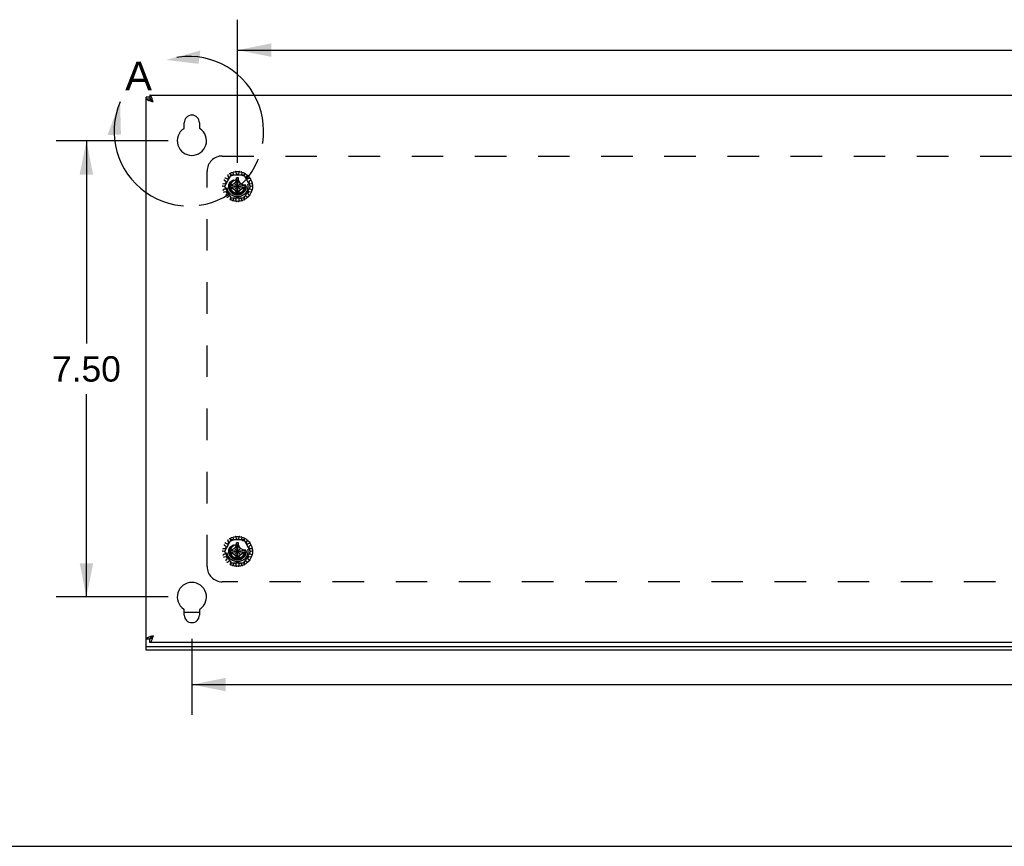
# Model space of a CAD drawing. Header units: inches. Extents: x 0 to 94.4, y 0 to 61.1.
# Tile 6 of 15: x 53.4 to 69.6, y 0 to 13.6. Entities that reach past the tile are written whole.
import ezdxf

# ---------------------------------------------------------------- set-up
doc = ezdxf.new("R2010")
doc.units = ezdxf.units.IN
doc.header["$LTSCALE"] = 5.194444
doc.header["$MEASUREMENT"] = 0
doc.linetypes.add('HIDDEN', pattern=[0.2, 0.1, -0.1])
doc.linetypes.add('PHANTOM', pattern=[0.8, 0.45, -0.05, 0.1, -0.05, 0.1, -0.05])
doc.layers.get('0').update_dxf_attribs({"linetype": 'CONTINUOUS'})
for name, color, linetype in [('02___PRT_ALL_AXES', 7, 'CONTINUOUS'), ('06___PRT_ALL_SURFS', 7, 'CONTINUOUS'), ('DEFAULT_2', 8, 'HIDDEN'), ('DEFAULT_3', 7, 'PHANTOM'), ('DIMENSIONS', 7, 'CONTINUOUS')]:
    doc.layers.add(name, color=color, linetype=linetype)
doc.styles.get("Standard").update_dxf_attribs({"font": 'arial.ttf'})
doc.dimstyles.new('DIMSTYLE_1', dxfattribs={"dimtxt": 0.416667, "dimasz": 0.555556, "dimexe": 0.09, "dimexo": 0.07, "dimgap": 0.0375, "dimtad": 0, "dimtih": 1, "dimtoh": 1, "dimzin": 4, "dimdsep": 46, "dimtxsty": 'Standard', "dimblk": '_FILLED', "dimblk1": '_FILLED', "dimblk2": '_FILLED', "dimcen": 0.09, "dimazin": 1, "dimtfac": 1, "dimtdec": 3, "dimtofl": 0, "dimtmove": 0, "dimatfit": 3, "dimldrblk": '_FILLED', "dimfxl": 0, "dimtolj": 1, "dimtzin": 4, "dimarcsym": 0})

# ---------------------------------------------------------------- blocks, each defined once
blk = doc.blocks.new('_FILLED')
at = {"color": 0, "linetype": 'ByBlock'}
blk.add_solid([(0, 0), (-1, 0.2), (-1, -0.2)], dxfattribs=at)
blk = doc.blocks.new('*D7')
at = {"layer": 'DIMENSIONS', "color": 2, "linetype": 'Continuous'}
for p, q in [((55.854, 11.599), (54.008, 11.599)), ((54.508, 11.599), (54.508, 8.265)), ((54.508, 4.099), (54.508, 7.432)), ((55.854, 4.099), (54.008, 4.099))]:
    blk.add_line(p, q, dxfattribs=at)
at = {"layer": 'DIMENSIONS', "color": 2, "linetype": 'Continuous', "xscale": 0.5555555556, "yscale": 0.5555555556, "zscale": 0.5555555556}
for p, rotation in [((54.508, 11.599), 90), ((54.508, 4.099), 270)]:
    blk.add_blockref('_FILLED', p, dxfattribs=dict(at, rotation=rotation))
at = {"layer": 'DIMENSIONS', "color": 2, "linetype": 'Continuous', "insert": (54.508, 8.057), "char_height": 0.4167, "width": 1.13228, "attachment_point": 2, "line_spacing_factor": 0.9}
blk.add_mtext('7.50', dxfattribs=at)
blk = doc.blocks.new('*D8')
at = {"layer": 'DIMENSIONS', "color": 2, "linetype": 'Continuous'}
for p, q in [((56.243, 3.413), (56.243, 2.159)), ((90.743, 3.413), (90.743, 2.159)), ((56.243, 2.659), (72.557, 2.659)), ((90.743, 2.659), (74.429, 2.659))]:
    blk.add_line(p, q, dxfattribs=at)
at = {"layer": 'DIMENSIONS', "color": 2, "linetype": 'Continuous', "xscale": 0.5555555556, "yscale": 0.5555555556, "zscale": 0.5555555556, "rotation": 180}
blk.add_blockref('_FILLED', (56.243, 2.659), dxfattribs=at)
at = {"layer": 'DIMENSIONS', "color": 2, "linetype": 'Continuous', "xscale": 0.5555555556, "yscale": 0.5555555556, "zscale": 0.5555555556}
blk.add_blockref('_FILLED', (90.743, 2.659), dxfattribs=at)
at = {"layer": 'DIMENSIONS', "color": 2, "linetype": 'Continuous', "insert": (73.493, 2.867), "char_height": 0.4167, "width": 1.45601, "attachment_point": 2, "line_spacing_factor": 0.9}
blk.add_mtext('34.50', dxfattribs=at)
blk = doc.blocks.new('*D15')
at = {"layer": 'DIMENSIONS', "color": 2, "linetype": 'Continuous'}
for p, q in [((56.993, 11.237), (56.993, 13.59)), ((89.993, 11.237), (89.993, 13.59)), ((56.993, 13.09), (72.557, 13.09)), ((89.993, 13.09), (74.429, 13.09))]:
    blk.add_line(p, q, dxfattribs=at)
at = {"layer": 'DIMENSIONS', "color": 2, "linetype": 'Continuous', "xscale": 0.5555555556, "yscale": 0.5555555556, "zscale": 0.5555555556, "rotation": 180}
blk.add_blockref('_FILLED', (56.993, 13.09), dxfattribs=at)
at = {"layer": 'DIMENSIONS', "color": 2, "linetype": 'Continuous', "xscale": 0.5555555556, "yscale": 0.5555555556, "zscale": 0.5555555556}
blk.add_blockref('_FILLED', (89.993, 13.09), dxfattribs=at)
at = {"layer": 'DIMENSIONS', "color": 2, "linetype": 'Continuous', "insert": (73.493, 13.298), "char_height": 0.4167, "width": 1.45601, "attachment_point": 2, "line_spacing_factor": 0.9}
blk.add_mtext('33.00', dxfattribs=at)

msp = doc.modelspace()

# ---------------------------------------------------------------- linework, layer by layer
at = {"color": 3, "linetype": 'Continuous'}
for p, q in [((55.493, 3.409), (55.493, 12.319)), ((55.553, 12.349), (91.433, 12.349)), ((55.549, 12.254), (55.537, 12.258)), ((55.562, 12.25), (55.549, 12.254)), ((55.588, 12.293), (55.583, 12.305)), ((55.592, 12.279), (55.588, 12.293)), ((55.605, 12.237), (55.591, 12.241)), ((55.596, 12.265), (55.592, 12.279)), ((55.601, 12.251), (55.596, 12.265)), ((55.605, 12.237), (55.601, 12.251)), ((56.118, 11.814), (56.118, 11.896)), ((56.368, 11.896), (56.368, 11.814)), ((56.118, 3.802), (56.118, 3.883)), ((56.368, 3.883), (56.368, 3.802)), ((55.549, 3.443), (55.537, 3.439)), ((55.562, 3.448), (55.549, 3.443)), ((55.588, 3.404), (55.583, 3.392)), ((55.592, 3.418), (55.588, 3.404)), ((55.605, 3.461), (55.591, 3.456)), ((55.596, 3.432), (55.592, 3.418)), ((55.601, 3.446), (55.596, 3.432)), ((55.605, 3.461), (55.601, 3.446)), ((91.433, 3.349), (55.553, 3.349)), ((91.493, 3.226), (55.493, 3.226))]:
    msp.add_line(p, q, dxfattribs=at)
at = {"color": 7, "linetype": 'Continuous'}
for p, q in [((55.553, 12.319), (55.493, 12.319)), ((55.553, 12.349), (55.553, 12.289)), ((55.493, 12.289), (55.553, 12.289)), ((55.554, 12.282), (55.553, 12.289)), ((55.568, 12.263), (55.562, 12.269)), ((55.576, 12.256), (55.568, 12.263)), ((55.585, 12.25), (55.576, 12.256)), ((55.605, 12.237), (55.599, 12.247)), ((56.118, 3.849), (56.368, 3.849)), ((55.493, 3.226), (55.493, 3.409)), ((55.493, 3.409), (55.553, 3.409)), ((55.554, 3.415), (55.553, 3.409)), ((55.553, 3.349), (55.553, 3.409)), ((55.568, 3.435), (55.562, 3.428)), ((55.576, 3.441), (55.568, 3.435)), ((55.585, 3.448), (55.576, 3.441)), ((55.605, 3.461), (55.599, 3.45)), ((55.493, 3.286), (91.493, 3.286)), ((0, 0), (94.444, 0))]:
    msp.add_line(p, q, dxfattribs=at)
at = {"color": 3, "linetype": 'Continuous'}
for points in [[(55.583, 12.305), (55.579, 12.316), (55.575, 12.325), (55.57, 12.333), (55.566, 12.34), (55.562, 12.345), (55.557, 12.348), (55.553, 12.349)], [(55.537, 12.258), (55.526, 12.263), (55.516, 12.267), (55.508, 12.271), (55.502, 12.276), (55.497, 12.28), (55.494, 12.284), (55.493, 12.289)], [(55.591, 12.241), (55.576, 12.245), (55.562, 12.25)], [(55.537, 3.439), (55.526, 3.435), (55.516, 3.43), (55.508, 3.426), (55.502, 3.422), (55.497, 3.417), (55.494, 3.413), (55.493, 3.409)], [(55.591, 3.456), (55.576, 3.452), (55.562, 3.448)], [(55.583, 3.392), (55.579, 3.381), (55.575, 3.372), (55.57, 3.364), (55.566, 3.357), (55.562, 3.352), (55.557, 3.349), (55.553, 3.349)]]:
    msp.add_lwpolyline(points, dxfattribs=at)
at = {"color": 7, "linetype": 'Continuous'}
for points in [[(55.566, 12.285), (55.56, 12.288), (55.553, 12.289)], [(55.562, 12.269), (55.557, 12.276), (55.554, 12.282)], [(55.586, 12.265), (55.579, 12.273), (55.573, 12.28), (55.566, 12.285)], [(55.605, 12.237), (55.595, 12.243), (55.585, 12.25)], [(55.599, 12.247), (55.592, 12.256), (55.586, 12.265)], [(55.566, 3.413), (55.56, 3.41), (55.553, 3.409)], [(55.562, 3.428), (55.557, 3.422), (55.554, 3.415)], [(55.586, 3.432), (55.579, 3.424), (55.573, 3.417), (55.566, 3.413)], [(55.605, 3.461), (55.595, 3.454), (55.585, 3.448)], [(55.599, 3.45), (55.592, 3.441), (55.586, 3.432)]]:
    msp.add_lwpolyline(points, dxfattribs=at)
at = {"color": 3, "linetype": 'Continuous'}
for centre, radius, start, end in [((55.665, 12.237), 0.112, 154.1459, 161.1776), ((56.243, 11.896), 0.125, 0, 180), ((56.243, 11.599), 0.24, 123.8964, 56.1036), ((56.098, 11.814), 0.02, 303.8964, 360), ((56.388, 11.814), 0.02, 180, 236.1036), ((56.243, 4.099), 0.24, 303.8964, 236.1036), ((56.098, 3.883), 0.02, 0, 56.1036), ((56.388, 3.883), 0.02, 123.8964, 180), ((56.243, 3.802), 0.125, 180, 360), ((55.665, 3.461), 0.112, 198.8224, 205.8541)]:
    msp.add_arc(centre, radius, start, end, dxfattribs=at)
at = {"layer": '02___PRT_ALL_AXES', "color": 8, "linetype": 'HIDDEN'}
for centre in [(56.993, 10.849), (56.993, 4.849)]:
    msp.add_circle(centre, 0.141, dxfattribs=at)
at = {"layer": '06___PRT_ALL_SURFS', "color": 8, "linetype": 'HIDDEN'}
for p, q in [((56.885, 11.036), (56.777, 10.849)), ((57.101, 11.036), (56.885, 11.036)), ((57.21, 10.849), (57.101, 11.036)), ((56.777, 10.849), (56.885, 10.661)), ((57.101, 10.661), (57.21, 10.849)), ((56.885, 10.661), (57.101, 10.661)), ((56.885, 5.036), (56.777, 4.849)), ((57.101, 5.036), (56.885, 5.036)), ((57.21, 4.849), (57.101, 5.036)), ((56.777, 4.849), (56.885, 4.661)), ((57.101, 4.661), (57.21, 4.849)), ((56.885, 4.661), (57.101, 4.661))]:
    msp.add_line(p, q, dxfattribs=at)
for centre in [(56.993, 10.849), (56.993, 4.849)]:
    msp.add_circle(centre, 0.171, dxfattribs=at)
at = {"layer": 'DEFAULT_2', "color": 8, "linetype": 'HIDDEN'}
for p, q in [((56.743, 11.349), (90.243, 11.349)), ((56.493, 4.599), (56.493, 11.099)), ((56.851, 11.002), (56.836, 11.027)), ((56.872, 11.053), (56.891, 11.031)), ((56.902, 11.028), (56.92, 11.036)), ((56.926, 11.047), (56.922, 11.075)), ((56.966, 11.084), (56.974, 11.057)), ((56.983, 11.05), (57.003, 11.05)), ((57.013, 11.057), (57.021, 11.084)), ((57.064, 11.075), (57.06, 11.047)), ((57.066, 11.036), (57.084, 11.028)), ((57.096, 11.031), (57.114, 11.053)), ((57.15, 11.027), (57.135, 11.002)), ((56.76, 10.895), (56.789, 10.894)), ((56.801, 10.932), (56.777, 10.948)), ((56.799, 10.986), (56.825, 10.973)), ((56.799, 10.901), (56.805, 10.92)), ((56.837, 10.976), (56.85, 10.99)), ((56.853, 10.867), (57.133, 10.831)), ((56.854, 10.867), (56.853, 10.867)), ((56.853, 10.831), (57.133, 10.867)), ((56.889, 10.867), (56.854, 10.867)), ((56.943, 10.898), (56.889, 10.867)), ((56.889, 10.867), (57.098, 10.831)), ((56.889, 10.831), (57.098, 10.867)), ((56.975, 10.953), (56.943, 10.898)), ((56.943, 10.799), (57.043, 10.898)), ((56.943, 10.898), (57.043, 10.799)), ((56.975, 10.989), (56.975, 10.988)), ((56.975, 10.708), (57.011, 10.989)), ((57.011, 10.708), (56.975, 10.989)), ((56.975, 10.988), (56.975, 10.953)), ((56.975, 10.744), (57.011, 10.953)), ((57.011, 10.744), (56.975, 10.953)), ((57.011, 10.988), (57.011, 10.989)), ((57.011, 10.953), (57.011, 10.988)), ((57.043, 10.898), (57.011, 10.953)), ((57.098, 10.867), (57.043, 10.898)), ((57.132, 10.867), (57.098, 10.867)), ((57.133, 10.867), (57.132, 10.867)), ((57.136, 10.99), (57.149, 10.976)), ((57.161, 10.973), (57.187, 10.986)), ((57.181, 10.92), (57.187, 10.901)), ((57.209, 10.948), (57.185, 10.932)), ((57.197, 10.894), (57.226, 10.895)), ((56.784, 10.846), (56.756, 10.851)), ((56.761, 10.796), (56.788, 10.807)), ((56.803, 10.761), (56.775, 10.755)), ((56.794, 10.818), (56.792, 10.837)), ((56.803, 10.707), (56.823, 10.727)), ((56.824, 10.739), (56.814, 10.757)), ((56.855, 10.692), (56.832, 10.674)), ((56.853, 10.831), (56.854, 10.831)), ((56.854, 10.831), (56.889, 10.831)), ((56.883, 10.68), (56.867, 10.692)), ((56.889, 10.831), (56.943, 10.799)), ((56.943, 10.799), (56.975, 10.744)), ((56.975, 10.744), (56.975, 10.709)), ((56.975, 10.709), (56.975, 10.708)), ((57.011, 10.744), (57.043, 10.799)), ((57.011, 10.709), (57.011, 10.744)), ((57.011, 10.708), (57.011, 10.709)), ((57.043, 10.799), (57.098, 10.831)), ((57.098, 10.831), (57.132, 10.831)), ((57.119, 10.692), (57.103, 10.68)), ((57.154, 10.674), (57.131, 10.692)), ((57.132, 10.831), (57.133, 10.831)), ((57.172, 10.757), (57.162, 10.739)), ((57.164, 10.727), (57.184, 10.707)), ((57.211, 10.755), (57.183, 10.761)), ((57.194, 10.837), (57.192, 10.818)), ((57.198, 10.807), (57.225, 10.796)), ((57.231, 10.851), (57.202, 10.846)), ((56.877, 10.642), (56.887, 10.669)), ((56.931, 10.649), (56.917, 10.624)), ((56.961, 10.65), (56.942, 10.654)), ((56.971, 10.612), (56.969, 10.641)), ((57.017, 10.641), (57.015, 10.612)), ((57.045, 10.654), (57.025, 10.65)), ((57.069, 10.624), (57.056, 10.649)), ((57.1, 10.669), (57.109, 10.642)), ((56.851, 5.002), (56.836, 5.027)), ((56.872, 5.053), (56.891, 5.031)), ((56.902, 5.028), (56.92, 5.036)), ((56.926, 5.047), (56.922, 5.075)), ((56.966, 5.084), (56.974, 5.057)), ((56.983, 5.05), (57.003, 5.05)), ((57.013, 5.057), (57.021, 5.084)), ((57.064, 5.075), (57.06, 5.047)), ((57.066, 5.036), (57.084, 5.028)), ((57.096, 5.031), (57.114, 5.053)), ((57.15, 5.027), (57.135, 5.002)), ((56.76, 4.895), (56.789, 4.894)), ((56.801, 4.932), (56.777, 4.948)), ((56.799, 4.986), (56.825, 4.973)), ((56.799, 4.901), (56.805, 4.92)), ((56.837, 4.976), (56.85, 4.99)), ((56.853, 4.867), (57.133, 4.831)), ((56.854, 4.867), (56.853, 4.867)), ((56.853, 4.831), (57.133, 4.867)), ((56.889, 4.867), (56.854, 4.867)), ((56.943, 4.898), (56.889, 4.867)), ((56.889, 4.867), (57.098, 4.831)), ((56.889, 4.831), (57.098, 4.867)), ((56.975, 4.953), (56.943, 4.898)), ((56.943, 4.898), (57.043, 4.799)), ((56.943, 4.799), (57.043, 4.898)), ((56.975, 4.989), (56.975, 4.988)), ((56.975, 4.708), (57.011, 4.989)), ((57.011, 4.708), (56.975, 4.989)), ((56.975, 4.988), (56.975, 4.953)), ((57.011, 4.744), (56.975, 4.953)), ((56.975, 4.744), (57.011, 4.953)), ((57.011, 4.988), (57.011, 4.989)), ((57.011, 4.953), (57.011, 4.988)), ((57.043, 4.898), (57.011, 4.953)), ((57.098, 4.867), (57.043, 4.898)), ((57.132, 4.867), (57.098, 4.867)), ((57.133, 4.867), (57.132, 4.867)), ((57.136, 4.99), (57.149, 4.976)), ((57.161, 4.973), (57.187, 4.986)), ((57.181, 4.92), (57.187, 4.901)), ((57.209, 4.948), (57.185, 4.932)), ((57.197, 4.894), (57.226, 4.895)), ((56.784, 4.846), (56.756, 4.851)), ((56.761, 4.796), (56.788, 4.807)), ((56.803, 4.761), (56.775, 4.755)), ((56.794, 4.818), (56.792, 4.837)), ((56.803, 4.707), (56.823, 4.727)), ((56.824, 4.739), (56.814, 4.757)), ((56.853, 4.831), (56.854, 4.831)), ((56.854, 4.831), (56.889, 4.831)), ((56.889, 4.831), (56.943, 4.799)), ((56.943, 4.799), (56.975, 4.744)), ((56.975, 4.744), (56.975, 4.709)), ((56.975, 4.709), (56.975, 4.708)), ((57.011, 4.744), (57.043, 4.799)), ((57.011, 4.709), (57.011, 4.744)), ((57.011, 4.708), (57.011, 4.709)), ((57.043, 4.799), (57.098, 4.831)), ((57.098, 4.831), (57.132, 4.831)), ((57.132, 4.831), (57.133, 4.831)), ((57.172, 4.757), (57.162, 4.739)), ((57.164, 4.727), (57.184, 4.707)), ((57.211, 4.755), (57.183, 4.761)), ((57.194, 4.837), (57.192, 4.818)), ((57.198, 4.807), (57.225, 4.796)), ((57.231, 4.851), (57.202, 4.846)), ((56.855, 4.692), (56.832, 4.674)), ((56.883, 4.68), (56.867, 4.692)), ((56.877, 4.642), (56.887, 4.669)), ((56.931, 4.649), (56.917, 4.624)), ((56.961, 4.65), (56.942, 4.654)), ((56.971, 4.612), (56.969, 4.641)), ((57.017, 4.641), (57.015, 4.612)), ((57.045, 4.654), (57.025, 4.65)), ((57.069, 4.624), (57.056, 4.649)), ((57.1, 4.669), (57.109, 4.642)), ((57.119, 4.692), (57.103, 4.68)), ((57.154, 4.674), (57.131, 4.692)), ((90.243, 4.349), (56.743, 4.349))]:
    msp.add_line(p, q, dxfattribs=at)
for points in [[(56.853, 10.867), (56.853, 10.864), (56.853, 10.861), (56.853, 10.858), (56.853, 10.855), (56.853, 10.852), (56.853, 10.849)], [(57.011, 10.989), (57.005, 10.989), (56.999, 10.989), (56.993, 10.989), (56.987, 10.989), (56.981, 10.989), (56.975, 10.989)], [(57.134, 10.849), (57.134, 10.852), (57.134, 10.855), (57.134, 10.858), (57.133, 10.861), (57.133, 10.864), (57.133, 10.867)], [(56.853, 10.849), (56.853, 10.846), (56.853, 10.843), (56.853, 10.84), (56.853, 10.837), (56.853, 10.834), (56.853, 10.831)], [(56.975, 10.708), (56.981, 10.708), (56.987, 10.708), (56.993, 10.708), (56.999, 10.708), (57.005, 10.708), (57.011, 10.708)], [(57.133, 10.831), (57.133, 10.834), (57.133, 10.837), (57.134, 10.84), (57.134, 10.843), (57.134, 10.846), (57.134, 10.849)], [(56.853, 4.867), (56.853, 4.864), (56.853, 4.861), (56.853, 4.858), (56.853, 4.855), (56.853, 4.852), (56.853, 4.849)], [(57.011, 4.989), (57.005, 4.989), (56.999, 4.989), (56.993, 4.989), (56.987, 4.989), (56.981, 4.989), (56.975, 4.989)], [(57.134, 4.849), (57.134, 4.852), (57.134, 4.855), (57.134, 4.858), (57.133, 4.861), (57.133, 4.864), (57.133, 4.867)], [(56.853, 4.849), (56.853, 4.846), (56.853, 4.843), (56.853, 4.84), (56.853, 4.837), (56.853, 4.834), (56.853, 4.831)], [(56.975, 4.708), (56.981, 4.708), (56.987, 4.708), (56.993, 4.708), (56.999, 4.708), (57.005, 4.708), (57.011, 4.708)], [(57.133, 4.831), (57.133, 4.834), (57.133, 4.837), (57.134, 4.84), (57.134, 4.843), (57.134, 4.846), (57.134, 4.849)]]:
    msp.add_lwpolyline(points, dxfattribs=at)
for centre, radius in [((56.993, 10.849), 0.246), ((56.993, 10.849), 0.143), ((56.993, 10.849), 0.135), ((56.993, 10.849), 0.128), ((56.993, 10.849), 0.125), ((56.993, 10.849), 0.124), ((56.993, 10.849), 0.114), ((56.993, 4.849), 0.246), ((56.993, 4.849), 0.143), ((56.993, 4.849), 0.135), ((56.993, 4.849), 0.128), ((56.993, 4.849), 0.125), ((56.993, 4.849), 0.124), ((56.993, 4.849), 0.114)]:
    msp.add_circle(centre, radius, dxfattribs=at)
for centre, radius, start, end in [((56.743, 11.099), 0.25, 90, 180), ((56.845, 11.032), 0.01, 128.9326, 211.8493), ((56.864, 11.046), 0.01, 40.1507, 123.0674), ((56.898, 11.037), 0.01, 220.1507, 294), ((56.916, 11.045), 0.01, 294, 7.8493), ((56.932, 11.077), 0.01, 104.9326, 187.8493), ((56.956, 11.082), 0.01, 16.1507, 99.0674), ((56.983, 11.06), 0.01, 196.1507, 270), ((57.003, 11.06), 0.01, 270, 343.8493), ((57.03, 11.082), 0.01, 80.9326, 163.8493), ((57.054, 11.077), 0.01, 352.1507, 75.0674), ((57.07, 11.045), 0.01, 172.1507, 246), ((57.088, 11.037), 0.01, 246, 319.8493), ((57.122, 11.046), 0.01, 56.9326, 139.8493), ((57.141, 11.032), 0.01, 328.1507, 51.0674), ((56.757, 10.861), 0.01, 176.9326, 259.8493), ((56.76, 10.885), 0.01, 88.1507, 171.0674), ((56.783, 10.956), 0.01, 152.9326, 235.8493), ((56.795, 10.977), 0.01, 64.1507, 147.0674), ((56.789, 10.904), 0.01, 268.1507, 342), ((56.796, 10.923), 0.01, 342, 55.8493), ((56.83, 10.982), 0.01, 244.1507, 318), ((56.843, 10.997), 0.01, 318, 31.8493), ((57.143, 10.997), 0.01, 148.1507, 222), ((57.157, 10.982), 0.01, 222, 295.8493), ((57.191, 10.923), 0.01, 124.1507, 198), ((57.191, 10.977), 0.01, 32.9326, 115.8493), ((57.197, 10.904), 0.01, 198, 271.8493), ((57.203, 10.956), 0.01, 304.1507, 27.0674), ((57.226, 10.885), 0.01, 8.9326, 91.8493), ((57.229, 10.861), 0.01, 280.1507, 3.0674), ((56.765, 10.787), 0.01, 112.1507, 195.0674), ((56.773, 10.764), 0.01, 200.9326, 283.8493), ((56.782, 10.836), 0.01, 6, 79.8493), ((56.784, 10.817), 0.01, 292.1507, 6), ((56.81, 10.7), 0.01, 136.1507, 219.0674), ((56.805, 10.752), 0.01, 30, 103.8493), ((56.815, 10.734), 0.01, 316.1507, 30), ((56.861, 10.684), 0.01, 54, 127.8493), ((57.125, 10.684), 0.01, 52.1507, 126), ((57.171, 10.734), 0.01, 150, 223.8493), ((57.181, 10.752), 0.01, 76.1507, 150), ((57.176, 10.7), 0.01, 320.9326, 43.8493), ((57.202, 10.817), 0.01, 174, 247.8493), ((57.204, 10.836), 0.01, 100.1507, 174), ((57.214, 10.764), 0.01, 256.1507, 339.0674), ((57.221, 10.787), 0.01, 344.9326, 67.8493), ((56.826, 10.682), 0.01, 224.9326, 307.8493), ((56.886, 10.638), 0.01, 160.1507, 243.0674), ((56.877, 10.672), 0.01, 340.1507, 54), ((56.908, 10.628), 0.01, 248.9326, 331.8493), ((56.939, 10.644), 0.01, 78, 151.8493), ((56.959, 10.64), 0.01, 4.1507, 78), ((56.981, 10.613), 0.01, 184.1507, 267.0674), ((57.005, 10.613), 0.01, 272.9326, 355.8493), ((57.027, 10.64), 0.01, 102, 175.8493), ((57.047, 10.644), 0.01, 28.1507, 102), ((57.078, 10.628), 0.01, 208.1507, 291.0674), ((57.109, 10.672), 0.01, 126, 199.8493), ((57.1, 10.638), 0.01, 296.9326, 19.8493), ((57.16, 10.682), 0.01, 232.1507, 315.0674), ((56.845, 5.032), 0.01, 128.9326, 211.8493), ((56.864, 5.046), 0.01, 40.1507, 123.0674), ((56.898, 5.037), 0.01, 220.1507, 294), ((56.916, 5.045), 0.01, 294, 7.8493), ((56.932, 5.077), 0.01, 104.9326, 187.8493), ((56.956, 5.082), 0.01, 16.1507, 99.0674), ((56.983, 5.06), 0.01, 196.1507, 270), ((57.003, 5.06), 0.01, 270, 343.8493), ((57.03, 5.082), 0.01, 80.9326, 163.8493), ((57.054, 5.077), 0.01, 352.1507, 75.0674), ((57.07, 5.045), 0.01, 172.1507, 246), ((57.088, 5.037), 0.01, 246, 319.8493), ((57.122, 5.046), 0.01, 56.9326, 139.8493), ((57.141, 5.032), 0.01, 328.1507, 51.0674), ((56.757, 4.861), 0.01, 176.9326, 259.8493), ((56.76, 4.885), 0.01, 88.1507, 171.0674), ((56.783, 4.956), 0.01, 152.9326, 235.8493), ((56.795, 4.977), 0.01, 64.1507, 147.0674), ((56.789, 4.904), 0.01, 268.1507, 342), ((56.796, 4.923), 0.01, 342, 55.8493), ((56.83, 4.982), 0.01, 244.1507, 318), ((56.843, 4.997), 0.01, 318, 31.8493), ((57.143, 4.997), 0.01, 148.1507, 222), ((57.157, 4.982), 0.01, 222, 295.8493), ((57.191, 4.923), 0.01, 124.1507, 198), ((57.191, 4.977), 0.01, 32.9326, 115.8493), ((57.197, 4.904), 0.01, 198, 271.8493), ((57.203, 4.956), 0.01, 304.1507, 27.0674), ((57.226, 4.885), 0.01, 8.9326, 91.8493), ((57.229, 4.861), 0.01, 280.1507, 3.0674), ((56.765, 4.787), 0.01, 112.1507, 195.0674), ((56.773, 4.764), 0.01, 200.9326, 283.8493), ((56.782, 4.836), 0.01, 6, 79.8493), ((56.784, 4.817), 0.01, 292.1507, 6), ((56.81, 4.7), 0.01, 136.1507, 219.0674), ((56.805, 4.752), 0.01, 30, 103.8493), ((56.815, 4.734), 0.01, 316.1507, 30), ((57.171, 4.734), 0.01, 150, 223.8493), ((57.181, 4.752), 0.01, 76.1507, 150), ((57.176, 4.7), 0.01, 320.9326, 43.8493), ((57.202, 4.817), 0.01, 174, 247.8493), ((57.204, 4.836), 0.01, 100.1507, 174), ((57.214, 4.764), 0.01, 256.1507, 339.0674), ((57.221, 4.787), 0.01, 344.9326, 67.8493), ((56.743, 4.599), 0.25, 180, 270), ((56.826, 4.682), 0.01, 224.9326, 307.8493), ((56.861, 4.684), 0.01, 54, 127.8493), ((56.886, 4.638), 0.01, 160.1507, 243.0674), ((56.877, 4.672), 0.01, 340.1507, 54), ((56.908, 4.628), 0.01, 248.9326, 331.8493), ((56.939, 4.644), 0.01, 78, 151.8493), ((56.959, 4.64), 0.01, 4.1507, 78), ((56.981, 4.613), 0.01, 184.1507, 267.0674), ((57.005, 4.613), 0.01, 272.9326, 355.8493), ((57.027, 4.64), 0.01, 102, 175.8493), ((57.047, 4.644), 0.01, 28.1507, 102), ((57.078, 4.628), 0.01, 208.1507, 291.0674), ((57.109, 4.672), 0.01, 126, 199.8493), ((57.1, 4.638), 0.01, 296.9326, 19.8493), ((57.125, 4.684), 0.01, 52.1507, 126), ((57.16, 4.682), 0.01, 232.1507, 315.0674)]:
    msp.add_arc(centre, radius, start, end, dxfattribs=at)
at = {"layer": 'DEFAULT_3', "color": 2, "linetype": 'PHANTOM'}
msp.add_arc((56.194, 11.756), 1.23, 156.845, 107.7387, dxfattribs=at)
for points in [[(55.819, 12.928), (56.352, 12.864), (56.383, 13.084)], [(55.062, 12.24), (55.076, 11.703), (54.854, 11.693)]]:
    msp.add_solid(points, dxfattribs=at)
at = {"layer": 'DIMENSIONS', "color": 2, "linetype": 'PHANTOM'}
msp.add_arc((56.194, 11.756), 1.23, 156.845, 107.7387, dxfattribs=at)
for points in [[(55.819, 12.928), (56.352, 12.864), (56.383, 13.084)], [(55.062, 12.24), (55.076, 11.703), (54.854, 11.693)]]:
    msp.add_solid(points, dxfattribs=at)

# ---------------------------------------------------------------- texts
at = {"layer": 'DIMENSIONS', "color": 2, "linetype": 'Continuous', "insert": (55.366, 12.902), "char_height": 0.472, "width": 0.43887, "attachment_point": 2, "line_spacing_factor": 0.9}
msp.add_mtext('A', dxfattribs=at)

# ---------------------------------------------------------------- dimensions: what is measured, and where the dimension line sits
at = {"layer": 'DIMENSIONS', "color": 2, "linetype": 'Continuous'}
for base, p1, p2, picture, middle in [((89.993, 13.09), (56.993, 11.167), (89.993, 11.167), '*D15', (73.492, 13.088)), ((90.743, 2.659), (56.243, 3.483), (90.743, 3.483), '*D8', (73.492, 2.657))]:
    dim = msp.add_linear_dim(base=base, p1=p1, p2=p2, dimstyle='DIMSTYLE_1', dxfattribs=at)
    dim.commit()
    dim.dimension.update_dxf_attribs({"geometry": picture, "text_midpoint": middle, "dimtype": 160})
dim = msp.add_linear_dim(base=(54.508, 11.599), p1=(55.924, 4.099), p2=(55.924, 11.599), angle=90, dimstyle='DIMSTYLE_1', dxfattribs=at)
dim.commit()
dim.dimension.update_dxf_attribs({"geometry": '*D7', "text_midpoint": (54.508, 7.846), "dimtype": 160})

doc.saveas('drawing.dxf')
